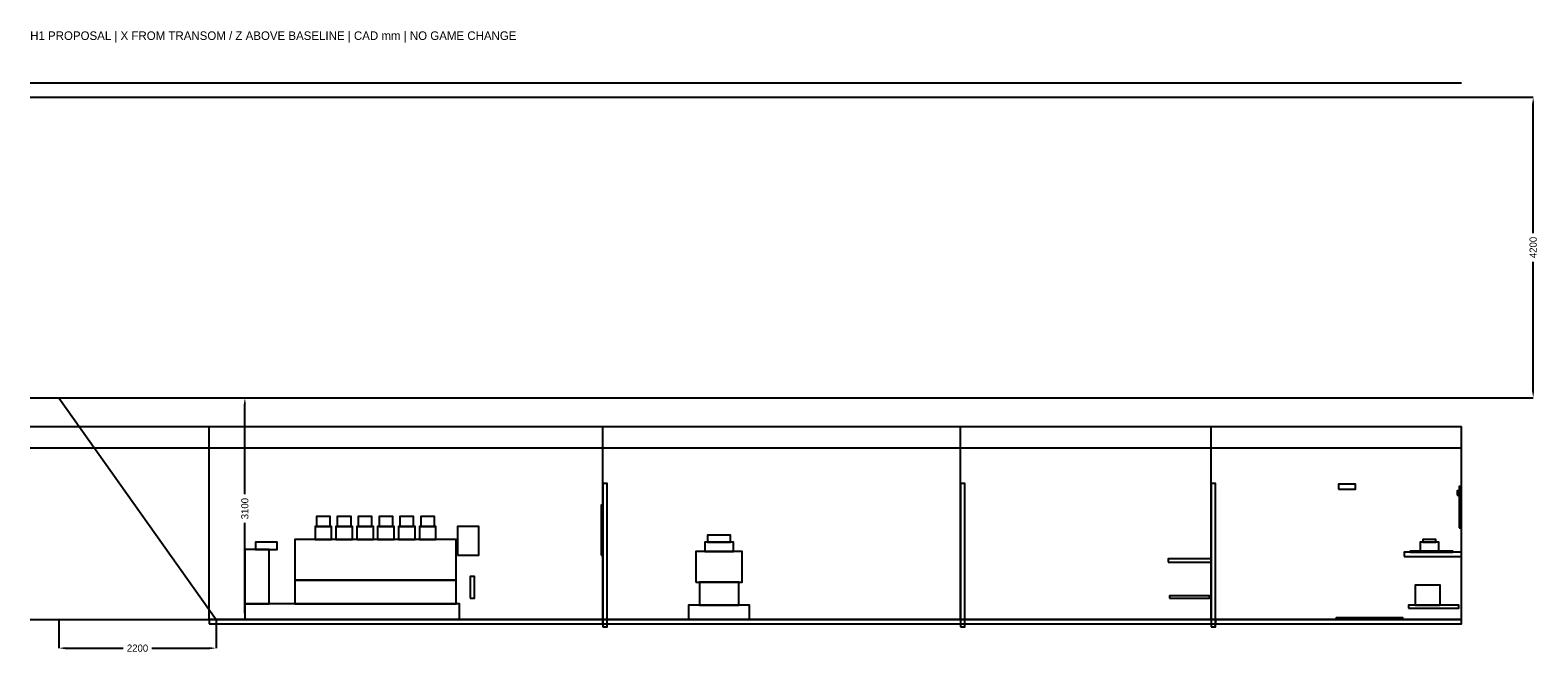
# Model space of a CAD drawing. Header units: millimetres. Extents: x 6000 to 27066, y 434 to 9137.
import ezdxf

# ---------------------------------------------------------------- set-up
doc = ezdxf.new("R2010")
doc.units = ezdxf.units.MM
doc.dimstyles.get("Standard").update_dxf_attribs({"dimtxt": 2.5, "dimasz": 2.5, "dimexe": 1.25, "dimexo": 0.625, "dimtad": 1, "dimcen": 2.5, "dimazin": 3, "dimtfac": 1, "dimtmove": 0, "dimatfit": 3})

# ---------------------------------------------------------------- blocks, each defined once
blk = doc.blocks.new('_CLOSEDFILLED')
at = {"color": 0, "linetype": 'BYBLOCK'}
blk.add_solid([(-1, 0.16), (0, 0), (-1, -0.16)], dxfattribs=at)
blk = doc.blocks.new('*D1')
for p, q in [((8600, 4000), (9000, 4000)), ((9000, 2650), (9000, 3910)), ((9000, 990), (9000, 2250)), ((8600, 900), (9000, 900))]:
    blk.add_line(p, q)
at = {"layer": 'Defpoints'}
for p in [(8600, 4000), (8600, 900), (9000, 900)]:
    blk.add_point(p, dxfattribs=at)
at = {"xscale": 90, "yscale": 90}
for p, rotation in [((9000, 4000), 90), ((9000, 900), 270)]:
    blk.add_blockref('_CLOSEDFILLED', p, dxfattribs=dict(at, rotation=rotation))
at = {"insert": (9000, 2450), "char_height": 100, "attachment_point": 5, "rotation": 90}
blk.add_mtext('3100', dxfattribs=at)
blk = doc.blocks.new('*D2')
for p, q in [((6400, 900), (6400, 500)), ((8600, 900), (8600, 500)), ((6490, 500), (7300, 500)), ((7700, 500), (8510, 500))]:
    blk.add_line(p, q)
at = {"layer": 'Defpoints'}
for p in [(6400, 900), (8600, 900), (6400, 500)]:
    blk.add_point(p, dxfattribs=at)
at = {"xscale": 90, "yscale": 90, "rotation": 180}
blk.add_blockref('_CLOSEDFILLED', (6400, 500), dxfattribs=at)
at = {"xscale": 90, "yscale": 90}
blk.add_blockref('_CLOSEDFILLED', (8600, 500), dxfattribs=at)
at = {"insert": (7500, 500), "char_height": 100, "attachment_point": 5}
blk.add_mtext('2200', dxfattribs=at)
blk = doc.blocks.new('*D3')
for p, q in [((26000, 8200), (27000, 8200)), ((27000, 6300), (27000, 8110)), ((27000, 4090), (27000, 5900)), ((26000, 4000), (27000, 4000))]:
    blk.add_line(p, q)
at = {"layer": 'Defpoints'}
for p in [(26000, 8200), (26000, 4000), (27000, 4000)]:
    blk.add_point(p, dxfattribs=at)
at = {"xscale": 90, "yscale": 90}
for p, rotation in [((27000, 8200), 90), ((27000, 4000), 270)]:
    blk.add_blockref('_CLOSEDFILLED', p, dxfattribs=dict(at, rotation=rotation))
at = {"insert": (27000, 6100), "char_height": 100, "attachment_point": 5, "rotation": 90}
blk.add_mtext('4200', dxfattribs=at)

msp = doc.modelspace()

# ---------------------------------------------------------------- linework, layer by layer
for p, q in [((6000, 8400), (26000, 8400)), ((6000, 8200), (26000, 8200)), ((6000, 4000), (26000, 4000)), ((6400, 4000), (8600, 900)), ((6000, 3600), (26000, 3600)), ((8500, 900), (8500, 3600)), ((14000, 900), (14000, 3600)), ((19000, 900), (19000, 3600)), ((22500, 900), (22500, 3600)), ((26000, 900), (26000, 3600)), ((6000, 3300), (26000, 3300)), ((6000, 900), (26000, 900))]:
    msp.add_line(p, q)
for points in [[(14000, 800), (14060, 800), (14060, 2800), (14000, 2800)], [(19000, 800), (19060, 800), (19060, 2800), (19000, 2800)], [(22500, 800), (22560, 800), (22560, 2800), (22500, 2800)], [(24280, 2720), (24520, 2720), (24520, 2790), (24280, 2790)], [(25968, 2180), (25988, 2180), (25988, 2760), (25968, 2760)], [(25938, 2640), (25958, 2640), (25958, 2700), (25938, 2700)], [(10000, 2200), (10191.7, 2200), (10191.7, 2340), (10000, 2340)], [(10291.7, 2200), (10483.3, 2200), (10483.3, 2340), (10291.7, 2340)], [(10583.3, 2200), (10775, 2200), (10775, 2340), (10583.3, 2340)], [(10875, 2200), (11066.7, 2200), (11066.7, 2340), (10875, 2340)], [(11166.7, 2200), (11358.3, 2200), (11358.3, 2340), (11166.7, 2340)], [(11458.3, 2200), (11650, 2200), (11650, 2340), (11458.3, 2340)], [(13980, 1800), (14000, 1800), (14000, 2500), (13980, 2500)], [(9980, 2020), (10211.7, 2020), (10211.7, 2200), (9980, 2200)], [(10271.7, 2020), (10503.3, 2020), (10503.3, 2200), (10271.7, 2200)], [(10563.3, 2020), (10795, 2020), (10795, 2200), (10563.3, 2200)], [(10855, 2020), (11086.7, 2020), (11086.7, 2200), (10855, 2200)], [(11146.7, 2020), (11378.3, 2020), (11378.3, 2200), (11146.7, 2200)], [(11438.3, 2020), (11670, 2020), (11670, 2200), (11438.3, 2200)], [(11970, 1800), (12270, 1800), (12270, 2200), (11970, 2200)], [(9150, 1880), (9450, 1880), (9450, 1980), (9150, 1980)], [(9700, 1450), (11950, 1450), (11950, 2020), (9700, 2020)], [(15425, 1850), (15825, 1850), (15825, 1980), (15425, 1980)], [(15465, 1980), (15785, 1980), (15785, 2080), (15465, 2080)], [(25420, 1855), (25680, 1855), (25680, 1980), (25420, 1980)], [(25460, 1980), (25640, 1980), (25640, 2020), (25460, 2020)], [(9000, 1120), (9340, 1120), (9340, 1880), (9000, 1880)], [(15300, 1420), (15950, 1420), (15950, 1850), (15300, 1850)], [(21900, 1700), (22500, 1700), (22500, 1750), (21900, 1750)], [(25200, 1780), (26000, 1780), (26000, 1840), (25200, 1840)], [(25280, 1840), (25880, 1840), (25880, 1855), (25280, 1855)], [(12150, 1200), (12210, 1200), (12210, 1500), (12150, 1500)], [(9700, 1120), (11950, 1120), (11950, 1450), (9700, 1450)], [(15350, 1100), (15900, 1100), (15900, 1420), (15350, 1420)], [(25350, 1100), (25700, 1100), (25700, 1380), (25350, 1380)], [(9000, 900), (12000, 900), (12000, 1120), (9000, 1120)], [(15200, 900), (16050, 900), (16050, 1100), (15200, 1100)], [(21920, 1200), (22480, 1200), (22480, 1230), (21920, 1230)], [(25260, 1060), (25960, 1060), (25960, 1100), (25260, 1100)], [(8500, 840), (14000, 840), (14000, 900), (8500, 900)], [(14000, 840), (22560, 840), (22560, 900), (14000, 900)], [(22560, 840), (26000, 840), (26000, 900), (22560, 900)], [(24250, 902), (25180, 902), (25180, 922), (24250, 922)]]:
    msp.add_lwpolyline(points, close=True)

# ---------------------------------------------------------------- texts
msp.add_text('H1 PROPOSAL | X FROM TRANSOM / Z ABOVE BASELINE | CAD mm | NO GAME CHANGE', height=120).set_placement((6000, 9000))

# ---------------------------------------------------------------- dimensions: what is measured, and where the dimension line sits
for base, p1, p2, picture, middle in [((27000, 4000), (26000, 4000), (26000, 8200), '*D3', (27000, 6100)), ((9000, 900), (8600, 900), (8600, 4000), '*D1', (9000, 2450))]:
    dim = msp.add_linear_dim(base=base, p1=p1, p2=p2, angle=90, dimstyle='Standard', override={"dimtxt": 100, "dimasz": 90, "dimdec": 0})
    dim.commit()
    dim.dimension.update_dxf_attribs({"geometry": picture, "text_midpoint": middle})
dim = msp.add_linear_dim(base=(6400, 500), p1=(6400, 900), p2=(8600, 900), dimstyle='Standard', override={"dimtxt": 100, "dimasz": 90, "dimdec": 0})
dim.commit()
dim.dimension.update_dxf_attribs({"geometry": '*D2', "text_midpoint": (7500, 500)})

doc.saveas('drawing.dxf')
